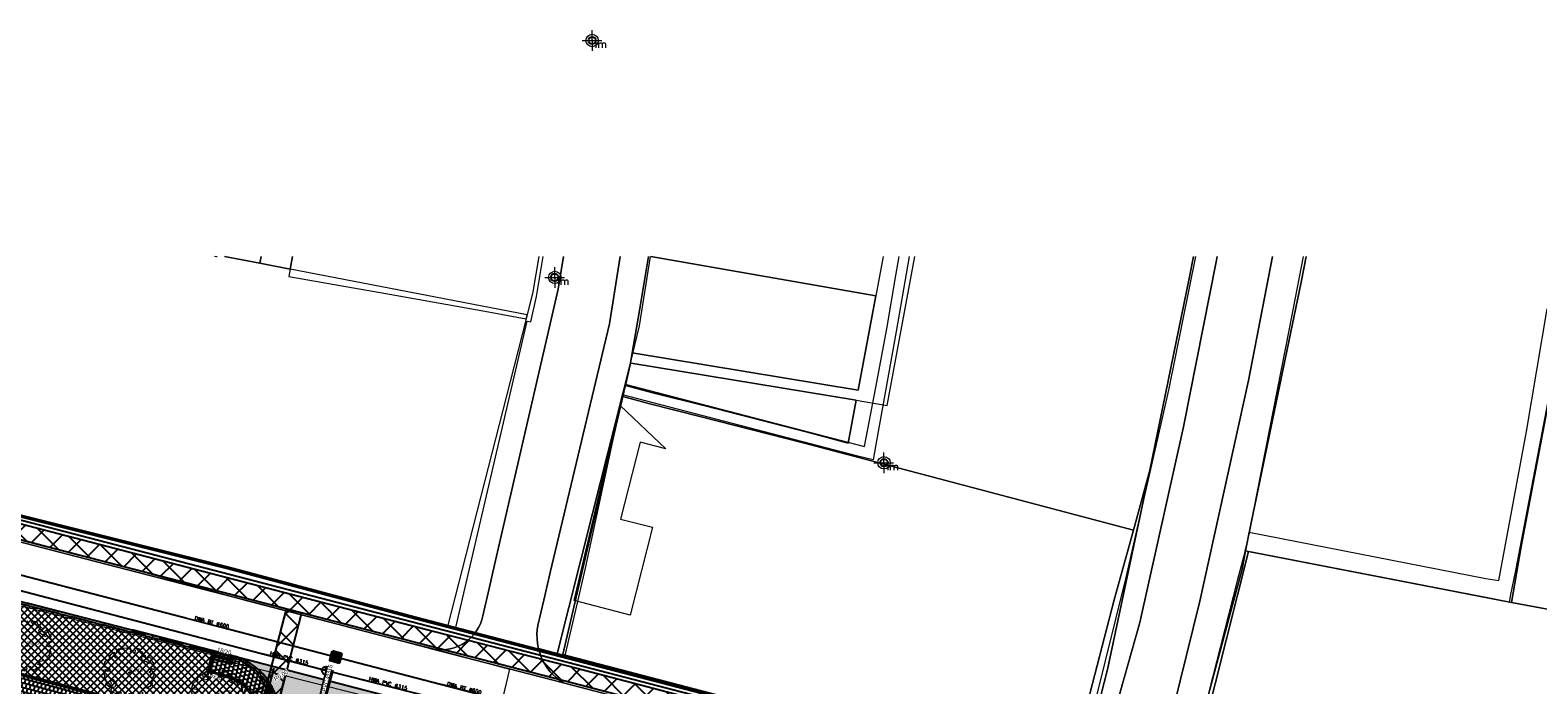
# Model space of a CAD drawing. Header units: metres. Extents: x 252743 to 254903, y 592696 to 593766.
# Tile 96 of 256: x 253751 to 253896, y 593036 to 593099. Entities that reach past the tile are written whole.
import ezdxf
from ezdxf.enums import TextEntityAlignment as Align

# ---------------------------------------------------------------- set-up
doc = ezdxf.new("R2010")
doc.units = ezdxf.units.M
for name, pattern in [('ACAD_ISO11W100', [33, 12, -3, 12, -3, 0, -3]), ('CENTER', [50.8, 31.75, -6.35, 6.35, -6.35]), ('DASHED', [19.05, 12.7, -6.35]), ('IMPORT-KG-KADASTRAAL-SO _2_', [0]), ('IMPORT-KG-PERCEEL-SO _2_', [0])]:
    doc.linetypes.add(name, pattern=pattern)
for name, color, linetype, lineweight in [('132034000_dwg', 8, 'Continuous', 5), ('ALGEMEEN WERKGRENS', 10, 'FENCELINE1', 50), ('B-BH-KG-GRENS_KADASTRAAL-G', 250, 'IMPORT-KG-KADASTRAAL-SO _2_', 18), ('B-BH-KG-GRENS_PERCEEL-G', 250, 'IMPORT-KG-PERCEEL-SO _2_', 18), ('B-BH-VH-GESLOTENVERHARDING-G', 250, 'Continuous', 18), ('B-BH-VH-OPENVERHARDING-G', 250, 'Continuous', 18), ('B-WE-GR-BOOM-S1', 8, 'Continuous', 9), ('B-WE-GR-BOOM_STAMDIAMETER-T', 7, 'Continuous', 25), ('N-RI-DWA-INSPECTIEPUT', 12, 'Continuous', 40), ('N-RI-DWA-PVC', 12, 'CENTER', 40), ('N-WE-IE-MEUBILAIR_WEGMEUBILAIR-S', 7, 'Continuous', 18)]:
    doc.layers.add(name, color=color, linetype=linetype, lineweight=lineweight)
doc.layers.add('ALGEMEEN HULP', color=6, linetype='Continuous', plot=False)
for name, color, linetype in [('B-IN-LICHTMAST', 7, 'Continuous'), ('B-RI-DWA-BETON', 8, 'Continuous'), ('B-RI-HWA-PVC', 8, 'Continuous'), ('B-RI-INSPECTIEPUT', 8, 'Continuous'), ('B-RI-TEKST 200', 8, 'Continuous'), ('N-GR-ARC-GROENVOORZIENING-N', 82, 'Continuous'), ('N-KL-NUTSSTROOK', 10, 'Continuous'), ('N-RI-TEKST 200', 7, 'Continuous'), ('N-WB-ANTIWORTELSCHERM', 6, 'ZIGZAG'), ('N-WB-ARC-BETONTEGEL 30X30', 8, 'Continuous'), ('N-WB-ARC-KLINKER DF', 24, 'Continuous'), ('N-WB-ARC-SBS-KF-ROODBRUIN-PARKEREN', 24, 'Continuous'), ('N-WB-ARC-SBS-KF-ROODBRUIN-RIJBAAN', 24, 'Continuous'), ('N-WB-BAND OPSLUITBAND 10x20', 7, 'DASHED'), ('N-WB-BAND TEKST 200', 7, 'Continuous'), ('N-WB-BAND TROTTOIRBAND 18 20', 7, 'ACAD_ISO11W100'), ('N-WB-BOCHTSTRAAL', 7, 'Continuous'), ('N-WB-KANTVERHARDING', 2, 'Continuous'), ('N-WB-PERRONBAND 18 20', 2, 'Continuous')]:
    doc.layers.add(name, color=color, linetype=linetype)
doc.layers.get('0').freeze()
doc.styles.add('B_STANDARD 200', font='txt.shx', dxfattribs={"height": 0.36})
doc.styles.add('N_STANDARD 200', font='arial.ttf', dxfattribs={"height": 0.4})
doc.styles.add('NLCS-ISO', font='txt')
doc.styles.get("Standard").update_dxf_attribs({"font": 'simplex.shx'})
doc.linetypes.add('FENCELINE1', pattern='A,6.35,-2.54,[133,ltypeshp.shx,S=2.54,R=0,X=-2.54,Y=0],-2.54,25.4', length=36.83)
doc.linetypes.add('ZIGZAG', pattern='A,0.00254,-5.08,[131,ltypeshp.shx,S=5.08,R=0,X=-5.08,Y=0],-10.16,[131,ltypeshp.shx,S=5.08,R=180,X=5.08,Y=0],-5.08', length=20.32254)
doc.dimstyles.new('N_DIMENSION 200', dxfattribs={"dimtxt": 0.4, "dimasz": 0.4, "dimexe": 0.125, "dimexo": 0.125, "dimgap": 0.25, "dimtad": 1, "dimzin": 3, "dimdsep": 46, "dimtxsty": 'N_STANDARD 200', "dimcen": 0, "dimazin": 3, "dimtfac": 1, "dimtix": 1, "dimtmove": 2, "dimatfit": 3, "dimfxl": 0.125, "dimfxlon": 1, "dimtfill": 1, "dimtolj": 1, "dimtzin": 0, "dimarcsym": 0})

# ---------------------------------------------------------------- blocks, each defined once
blk = doc.blocks.new('*D434')
at = {"layer": 'Defpoints', "color": 0, "transparency": 16777216}
blk.add_point((253768.66, 593032.81), dxfattribs=at)
at = {"layer": 'N-WB-BOCHTSTRAAL', "color": 0, "lineweight": -2, "transparency": 16777216}
blk.add_line((253768.66, 593032.81), (253773.38, 593035.81), dxfattribs=at)
at = {"layer": 'N-WB-BOCHTSTRAAL', "color": 0, "transparency": 16777216, "insert": (253774.82, 593036.73), "char_height": 0.4, "attachment_point": 5, "rotation": 32.4714, "style": 'N_STANDARD 200', "bg_fill": 3, "box_fill_scale": 1.1, "bg_fill_color": 256, "bg_fill_true_color": 13158600, "bg_fill_transparency": 0}
blk.add_mtext('\\A1;R6.00', dxfattribs=at)
at = {"layer": 'Defpoints', "color": 0, "transparency": 16777216}
blk.add_point((253773.72, 593036.03), dxfattribs=at)
at = {"layer": 'N-WB-BOCHTSTRAAL', "color": 0, "transparency": 16777216}
blk.add_solid([(253773.34, 593035.87), (253773.42, 593035.76), (253773.72, 593036.03)], dxfattribs=at)
blk = doc.blocks.new('SGR-BOOM_06_ST')
at = {"linetype": 'Continuous', "flags": 128}
blk.add_lwpolyline([(2.7, 3.52), (2.53, 3.94), (2.2, 4.06), (1.94, 4.52), (1.27, 4.69), (0.86, 4.52), (1.11, 4.27), (1.06, 3.81), (0.23, 3.98), (0.35, 4.32), (0.18, 4.69), (-0.15, 4.61), (-0.49, 4.69), (-1.15, 4.65), (-1.49, 4.48), (-1.95, 4.57), (-2.54, 4.11), (-2.12, 3.9), (-1.99, 3.64), (-1.58, 3.44), (-1.99, 2.89), (-2.54, 2.77), (-2.92, 3.1), (-2.62, 3.22), (-2.87, 3.86), (-3.63, 3.43), (-4, 3.02), (-3.79, 2.85), (-4, 2.51), (-4.42, 2.35), (-4.72, 2.05), (-5.01, 1.21), (-3.88, 0.92), (-3.71, 0.54), (-4, 0.29), (-4.51, 0.29), (-4.6, 0.56), (-5.09, 0.38), (-4.76, -0.17), (-4.93, -0.38), (-4.72, -0.54), (-4.88, -1.01), (-4.53, -1.18), (-4.72, -1.55), (-4.42, -1.59), (-4.29, -1.71), (-4.62, -2.11), (-3.92, -2.68), (-3.67, -2.43), (-3.46, -1.97), (-3.63, -1.76), (-3.42, -1.17), (-3.12, -1.34), (-2.79, -1.76), (-2.5, -2.01), (-2.79, -2.81), (-3.42, -2.93), (-3.67, -3.39), (-3.33, -3.77), (-2.83, -3.9), (-2.77, -4.02), (-2.71, -4.15), (-2.33, -3.73), (-1.83, -3.73), (-1.57, -3.9), (-1.7, -4.27), (-1.7, -4.61), (-1.15, -4.74), (-0.61, -4.69), (-0.49, -4.94), (-0.23, -4.65), (0.1, -4.48), (-0.06, -4.01), (0.27, -3.9), (0.77, -4.02), (0.86, -4.61), (1.15, -4.57), (1.44, -4.74), (2.07, -4.23), (2.37, -4.36), (2.32, -4.15), (2.66, -3.98), (2.41, -3.73), (2.11, -3.64), (2.57, -3.23), (2.62, -2.98), (3.16, -2.85), (3.54, -3.06), (3.79, -2.81), (3.77, -2.63), (4.12, -2.63), (4.12, -2.39), (4.46, -2.26), (4.46, -2.05), (4.08, -2.05), (4.54, -1.59), (4.25, -1.42), (4.63, -1.55), (4.75, -1.26), (4.54, -0.92), (4.84, -0.46), (4.67, -0.25), (4.25, -0.25), (3.75, 0.08), (4.08, 0.29), (4.38, 0.84), (4.54, 0.59), (4.88, 0.71), (4.67, 1.43), (4.71, 1.89), (4.5, 1.97), (4.16, 2.64), (3.83, 3.01), (3.37, 2.6), (3.66, 2.43), (3.91, 1.8), (3.54, 1.72), (3.33, 2.14), (2.99, 2.05), (2.66, 2.31), (2.24, 2.51), (2.45, 2.68), (2.32, 2.93), (2.53, 3.18), (2.87, 3.06), (3.16, 3.23)], close=True, dxfattribs=at)
blk.add_circle((0, 0), 0.15)
at = {"layer": 'B-WE-GR-BOOM_STAMDIAMETER-T', "style": 'NLCS-ISO'}
blk.add_attdef('STAMDIAMETER', text='', height=0.3, dxfattribs=at).set_placement((0, 0), align=Align.BOTTOM_LEFT)
blk = doc.blocks.new('SIE-WEG_LICHTMAST-SO')
at = {"color": 0}
for p, q in [((0, 0), (0, 0.497)), ((-0.484, 0), (0.466, 0)), ((0, 0), (0, -0.503))]:
    blk.add_line(p, q, dxfattribs=at)
blk.add_circle((0, 0), 0.3, dxfattribs=at)
blk = doc.blocks.new('B_LICHTMAST')
blk.add_circle((0, 0), 0.9)
blk.add_point((0, 0))
blk.add_text('lm', height=1.8).set_placement((0.6, 0), align=Align.TOP_LEFT)
blk = doc.blocks.new('OP HOOGTE STELLEN GIET VW')
at = {"flags": 128}
blk.add_lwpolyline([(-1.62, 1.62), (-1.62, -1.63), (1.62, -1.63), (1.62, 1.62)], close=True, dxfattribs=at)
blk.add_circle((0, 0), 1.62)
at = {"insert": (-0.74, 1.18), "char_height": 2, "attachment_point": 1, "style": 'N_STANDARD 200', "bg_fill": 3, "box_fill_scale": 1, "bg_fill_color": 256, "bg_fill_transparency": 0}
blk.add_mtext_dynamic_manual_height_columns('D', width=0.4, gutter_width=2, heights=[0], dxfattribs=at)
blk = doc.blocks.new('INPECTIEPUT DWA')
for p, q in [((-0.45, -0.45), (0.45, 0.45)), ((-0.45, 0.45), (0.45, -0.45))]:
    blk.add_line(p, q)
at = {"flags": 128}
blk.add_lwpolyline([(-0.45, 0.45), (0.45, 0.45), (0.45, -0.45), (-0.45, -0.45), (-0.45, 0.45)], dxfattribs=at)
blk = doc.blocks.new('INSPECTIEPUT BESTAAND')
at = {"linetype": 'Continuous'}
blk.add_circle((0, 0), 0.4, dxfattribs=at)
at = {"ltscale": 0.4, "style": 'B_STANDARD 200'}
blk.add_text('R', height=0.35, rotation=34.1427, dxfattribs=at).set_placement((0.02, -0.16))
blk = doc.blocks.new('132034000_dwg_GWW-CAD Brk tekening 12A-1381409-Plot dakaanzicht')
at = {"layer": 'B-BH-KG-GRENS_KADASTRAAL-G', "color": 253, "linetype": 'Continuous', "lineweight": 9}
blk.add_line((253832920, 593077126), (253832207, 593073317), dxfattribs=at)
at = {"layer": 'B-BH-KG-GRENS_KADASTRAAL-G', "color": 253, "linetype": 'Continuous', "lineweight": 9, "flags": 128}
for points in [[(253873717, 593077126), (253873233, 593074650), (253868397, 593051423), (253867878, 593048740), (253867533, 593046959), (253861189, 593023296)], [(253826611, 593032302), (253802004, 593038730), (253807796, 593063611), (253808022, 593064584), (253807796, 593063611), (253810418, 593062901), (253815373, 593061659), (253825187, 593059146), (253832260, 593057280), (253857048, 593050741), (253855205, 593044011), (253850549, 593026014)], [(253819922, 593033838), (253801426, 593038690), (253790885, 593041456), (253767006, 593047721), (253737248, 593055370)], [(253769384, 593077126), (253772782, 593076470), (253772902, 593077126)], [(253799704, 593077126), (253799133, 593073699), (253798572, 593071492), (253798476, 593071114), (253798572, 593071492), (253775727, 593075902), (253775951, 593077126)], [(253808045, 593064682), (253808022, 593064584), (253808045, 593064682), (253810706, 593063963), (253815740, 593062701), (253825474, 593060208), (253829554, 593059131), (253830323, 593063249), (253833285, 593062762), (253835972, 593077126)], [(253810287, 593077126), (253809413, 593071916), (253808714, 593067817), (253830508, 593064233), (253832207, 593073317), (253810498, 593077126)], [(253857339, 593051802), (253857048, 593050741), (253857339, 593051802), (253858631, 593056518), (253862425, 593074989), (253862860, 593077126)], [(253772782, 593076470), (253775727, 593075902), (253775598, 593075199), (253784952, 593073529), (253794483, 593071827), (253798476, 593071114), (253796938, 593065071), (253790885, 593041456)], [(253932563, 593036271), (253938242, 593066238), (253926405, 593068510), (253914560, 593070783), (253902677, 593073064), (253897159, 593043067), (253893528, 593043745), (253894446, 593049166), (253893528, 593043745), (253868164, 593048684), (253861737, 593023144)], [(253902677, 593073064), (253899128, 593073745), (253894446, 593049166)], [(253830323, 593063249), (253808604, 593066821), (253808546, 593066831), (253804870, 593052343), (253801426, 593038690)], [(253851589, 593025748), (253854565, 593037307), (253858631, 593056518)]]:
    blk.add_lwpolyline(points, dxfattribs=at)
for points in [[(253808546, 593066831), (253808045, 593064682)], [(253808714, 593067817), (253808546, 593066831)], [(253868164, 593048684), (253867878, 593048740)]]:
    blk.add_lwpolyline(points, close=True, dxfattribs=at)
at = {"layer": 'B-BH-KG-GRENS_PERCEEL-G', "color": 253, "linetype": 'Continuous', "lineweight": 9}
for p, q in [((253832207, 593073317), (253810498, 593077126)), ((253810498, 593077126), (253832207, 593073317)), ((253833285, 593062762), (253835972, 593077126))]:
    blk.add_line(p, q, dxfattribs=at)
at = {"layer": 'B-BH-KG-GRENS_PERCEEL-G', "color": 253, "linetype": 'Continuous', "lineweight": 9, "flags": 128}
for points in [[(253799704, 593077126), (253799133, 593073699), (253798572, 593071492), (253798476, 593071114), (253796938, 593065071), (253790885, 593041456), (253767006, 593047721), (253737248, 593055370), (253740540, 593068796), (253742652, 593077126)], [(253769384, 593077126), (253772782, 593076470), (253775727, 593075902), (253775598, 593075199), (253784952, 593073529), (253794483, 593071827), (253798476, 593071114), (253796938, 593065071), (253790885, 593041456), (253801426, 593038690)], [(253772902, 593077126), (253772782, 593076470), (253769384, 593077126)], [(253775951, 593077126), (253775727, 593075902), (253772782, 593076470), (253772902, 593077126)], [(253775727, 593075902), (253775598, 593075199), (253784952, 593073529), (253794483, 593071827), (253798476, 593071114), (253798572, 593071492), (253775727, 593075902), (253775951, 593077126)], [(253799704, 593077126), (253799133, 593073699), (253798572, 593071492), (253775727, 593075902)], [(253801426, 593038690), (253804870, 593052343), (253808546, 593066831), (253808714, 593067817), (253809413, 593071916), (253810287, 593077126)], [(253857339, 593051802), (253857048, 593050741), (253832260, 593057280), (253825187, 593059146), (253815373, 593061659), (253810418, 593062901), (253807796, 593063611), (253808022, 593064584), (253808045, 593064682), (253810706, 593063963), (253815740, 593062701), (253825474, 593060208), (253829554, 593059131), (253830323, 593063249), (253833285, 593062762), (253835972, 593077126)], [(253832920, 593077126), (253832207, 593073317), (253830508, 593064233), (253808714, 593067817), (253808546, 593066831), (253808604, 593066821), (253830323, 593063249), (253829554, 593059131), (253825474, 593060208), (253815740, 593062701), (253810706, 593063963), (253808045, 593064682), (253808546, 593066831), (253808604, 593066821), (253830323, 593063249), (253833285, 593062762)], [(253832920, 593077126), (253832207, 593073317), (253830508, 593064233), (253808714, 593067817), (253809413, 593071916), (253810287, 593077126)], [(253851589, 593025748), (253854565, 593037307), (253858631, 593056518), (253862425, 593074989), (253862860, 593077126)], [(253873717, 593077126), (253873233, 593074650), (253868397, 593051423), (253867878, 593048740), (253867533, 593046959), (253861189, 593023296), (253867533, 593046959), (253867878, 593048740), (253868164, 593048684), (253861737, 593023144), (253861424, 593023236), (253861189, 593023296), (253851589, 593025748)], [(253862860, 593077126), (253862425, 593074989), (253858631, 593056518), (253857339, 593051802)], [(253899766, 593077126), (253899289, 593074593), (253899128, 593073745), (253894446, 593049166), (253893528, 593043745), (253868164, 593048684), (253867878, 593048740), (253868397, 593051423), (253873233, 593074650), (253873717, 593077126)], [(253737248, 593055370), (253767006, 593047721), (253790885, 593041456), (253801426, 593038690), (253819922, 593033838), (253850549, 593026014), (253851589, 593025748), (253861189, 593023296), (253861424, 593023236), (253861737, 593023144), (253878723, 593018164), (253885794, 593016088), (253908592, 593009394)]]:
    blk.add_lwpolyline(points, dxfattribs=at)
for points in [[(253893528, 593043745), (253894446, 593049166), (253899128, 593073745), (253902677, 593073064), (253897159, 593043067)], [(253930676, 593036633), (253920681, 593038552), (253926405, 593068510), (253938242, 593066238), (253932563, 593036271), (253930676, 593036633), (253929998, 593033340), (253929025, 593028474), (253926742, 593017060), (253924502, 593006942), (253922787, 593005454), (253920748, 593006087), (253892219, 593014240), (253885794, 593016088), (253878723, 593018164), (253861737, 593023144), (253868164, 593048684), (253893528, 593043745), (253897159, 593043067), (253908816, 593040829), (253920681, 593038552)], [(253808022, 593064584), (253807796, 593063611), (253802004, 593038730), (253826611, 593032302), (253850549, 593026014), (253819922, 593033838), (253801426, 593038690), (253804870, 593052343), (253808546, 593066831), (253808045, 593064682)], [(253850549, 593026014), (253855205, 593044011), (253857048, 593050741), (253857339, 593051802), (253858631, 593056518), (253854565, 593037307), (253851589, 593025748), (253850549, 593026014), (253826611, 593032302), (253802004, 593038730), (253807796, 593063611), (253810418, 593062901), (253815373, 593061659), (253825187, 593059146), (253832260, 593057280), (253857048, 593050741), (253855205, 593044011)]]:
    blk.add_lwpolyline(points, close=True, dxfattribs=at)
blk = doc.blocks.new('132034000_dwg_GWW-CAD Bgt tekening 12A-1381416-Plot dakaanzicht')
at = {"layer": 'B-BH-VH-GESLOTENVERHARDING-G', "color": 253, "lineweight": 9, "flags": 128}
for points in [[(253850312, 593023398), (253850607, 593023361), (253850904, 593023360), (253851200, 593023393), (253851489, 593023460), (253851768, 593023561), (253852034, 593023694), (253852282, 593023858), (253852510, 593024049), (253852713, 593024266), (253852890, 593024505), (253853037, 593024763), (253853153, 593025037), (253853238, 593025330), (253853286, 593025615), (253854854, 593031811), (253855011, 593032375), (253857658, 593041838), (253861877, 593060679), (253865043, 593076605), (253865144, 593077126)], [(253870456, 593077126), (253868152, 593065149), (253863471, 593043888), (253860267, 593031006)], [(253744675, 593051173), (253760143, 593047112), (253771465, 593043948), (253783760, 593040766), (253789607, 593039274), (253794347, 593038009), (253796859, 593037339), (253795664, 593032176), (253788438, 593034075), (253788150, 593034113), (253787859, 593034139), (253787565, 593034154), (253787270, 593034158), (253786974, 593034151), (253786679, 593034132), (253786384, 593034103), (253786092, 593034062), (253785803, 593034010), (253785776, 593034005), (253770481, 593037888), (253769965, 593038136), (253769431, 593038342), (253768883, 593038505), (253748886, 593043614)]]:
    blk.add_lwpolyline(points, dxfattribs=at)
at = {"layer": 'B-BH-VH-OPENVERHARDING-G', "color": 253, "lineweight": 9, "flags": 128}
for points in [[(253768660, 593077126), (253768651, 593077080), (253768413, 593077126)], [(253807554, 593077126), (253806530, 593070634), (253800797, 593046634), (253800173, 593043990), (253799615, 593041548), (253799550, 593041122), (253799521, 593040693), (253799526, 593040263), (253799566, 593039835), (253799640, 593039411), (253799666, 593039311), (253799749, 593038995), (253799891, 593038589), (253800065, 593038196), (253800271, 593037818), (253800507, 593037458), (253800771, 593037119), (253801061, 593036802), (253801377, 593036509), (253801715, 593036244), (253802073, 593036006), (253789221, 593039326), (253789605, 593039245), (253789994, 593039200), (253790386, 593039193), (253790777, 593039223), (253791163, 593039291), (253791541, 593039394), (253791908, 593039534), (253792259, 593039707), (253792593, 593039913), (253792905, 593040150), (253793193, 593040416), (253793455, 593040708), (253793578, 593040875), (253793688, 593041024), (253793889, 593041360), (253794058, 593041714), (253794192, 593042082), (253794290, 593042462), (253794905, 593045107), (253795438, 593047393), (253801561, 593073955), (253802067, 593077126)], [(253802067, 593077126), (253801561, 593073955), (253795438, 593047393), (253794905, 593045107), (253794290, 593042462), (253794192, 593042082), (253794058, 593041714), (253793889, 593041360), (253793688, 593041024), (253793578, 593040875), (253791688, 593041351), (253798582, 593070887), (253798925, 593070814), (253799484, 593073239), (253800105, 593077126)], [(253810424, 593077126), (253809369, 593070427), (253808924, 593068575), (253808017, 593064796), (253807773, 593063765), (253807531, 593062739), (253804167, 593047058), (253803423, 593043848), (253802217, 593038645), (253799666, 593039311), (253799640, 593039411), (253799566, 593039835), (253799526, 593040263), (253799521, 593040693), (253799550, 593041122), (253799615, 593041548), (253800173, 593043990), (253800797, 593046634), (253806530, 593070634), (253807554, 593077126)], [(253835429, 593077126), (253834157, 593069894), (253833128, 593064154), (253832202, 593058985), (253831935, 593057494), (253830479, 593057872), (253807773, 593063765), (253808017, 593064796), (253831107, 593058798), (253832168, 593064334), (253833277, 593070124), (253834137, 593075280), (253834445, 593077126)], [(253865144, 593077126), (253865043, 593076605), (253861877, 593060679), (253857658, 593041838), (253855011, 593032375), (253854854, 593031811), (253853286, 593025615), (253853238, 593025330), (253851257, 593025847), (253853368, 593034125), (253856370, 593046174), (253860470, 593064230), (253863073, 593077126)], [(253873434, 593077126), (253872078, 593070145), (253868227, 593050547), (253868028, 593049516), (253867828, 593048750), (253867066, 593045842), (253863084, 593030228), (253861243, 593023128), (253858787, 593023832), (253858769, 593023937), (253858738, 593024356), (253858746, 593024776), (253858793, 593025193), (253858880, 593025604), (253859072, 593026429), (253860154, 593030546), (253860267, 593031006), (253863471, 593043888), (253868152, 593065149), (253870456, 593077126)], [(253773312, 593035748), (253773006, 593036194), (253772669, 593036617), (253772303, 593037015), (253771908, 593037385), (253771539, 593037686), (253771151, 593037964), (253770746, 593038216), (253770327, 593038442), (253769893, 593038641), (253769448, 593038811), (253766720, 593039500), (253750352, 593043729)], [(253738451, 593052492), (253755948, 593047970), (253772393, 593043722), (253788781, 593039455), (253789002, 593039390), (253789221, 593039326), (253802073, 593036006), (253802300, 593035952)], [(253739615, 593054841), (253767006, 593047721), (253788251, 593042216), (253791688, 593041351), (253793578, 593040875), (253793455, 593040708), (253793193, 593040416), (253792905, 593040150), (253792593, 593039913), (253792259, 593039707), (253791908, 593039534), (253791541, 593039394), (253791163, 593039291), (253790777, 593039223), (253790386, 593039193), (253789994, 593039200), (253789605, 593039245), (253789221, 593039326), (253789002, 593039390), (253788781, 593039455), (253772393, 593043722), (253755948, 593047970), (253738451, 593052492)], [(253747177, 593037487), (253770275, 593031276), (253771908, 593037385), (253772303, 593037015), (253772669, 593036617), (253773006, 593036194), (253773312, 593035748), (253773584, 593035280), (253773822, 593034795), (253774024, 593034293), (253774190, 593033778), (253774317, 593033252), (253774407, 593032719), (253774457, 593032180), (253774468, 593031640), (253774441, 593031099), (253774374, 593030563), (253774268, 593030032), (253774202, 593029773), (253773958, 593028817), (253773827, 593028341), (253771909, 593028855), (253746679, 593035608)], [(253818909, 593031598), (253802300, 593035952), (253802073, 593036006), (253801715, 593036244), (253801377, 593036509), (253801061, 593036802), (253800771, 593037119), (253800507, 593037458), (253800271, 593037818), (253800065, 593038196), (253799891, 593038589), (253799749, 593038995), (253799666, 593039311), (253802217, 593038645), (253851257, 593025847)], [(253802300, 593035952), (253818909, 593031598), (253833358, 593027828), (253849786, 593023548), (253850023, 593023469), (253850312, 593023398), (253861796, 593020240), (253862200, 593020127), (253863376, 593019812), (253885833, 593013368), (253900797, 593009088)]]:
    blk.add_lwpolyline(points, dxfattribs=at)
for points in [[(253898702, 593071861), (253893921, 593046844), (253893441, 593044522), (253893292, 593043800), (253891555, 593044129), (253867828, 593048750), (253868028, 593049516), (253868227, 593050547), (253891053, 593046070), (253892288, 593045874), (253894965, 593060233), (253896965, 593072068)], [(253811947, 593058571), (253809472, 593059205), (253807577, 593051803), (253810677, 593051010), (253808504, 593042521), (253803099, 593043933), (253807531, 593062739)]]:
    blk.add_lwpolyline(points, close=True, dxfattribs=at)
blk = doc.blocks.new('132034000_dwg-1357416-Plot dakaanzicht')
for name in ['132034000_dwg_GWW-CAD Brk tekening 12A-1381409-Plot dakaanzicht', '132034000_dwg_GWW-CAD Bgt tekening 12A-1381416-Plot dakaanzicht']:
    blk.add_blockref(name, (0, 0))

msp = doc.modelspace()

# ---------------------------------------------------------------- hatches: boundary and pattern name
at = {"layer": 'N-WB-ARC-BETONTEGEL 30X30'}
h = msp.add_hatch(dxfattribs=at)
h.set_pattern_fill('AR-B88', color=256, scale=0.002, angle=165.05, style=0)
h.paths.add_polyline_path([(253744.581, 593038.129), (253772.254, 593030.751), (253771.802, 593029.009), (253744.115, 593036.391)])
h = msp.add_hatch(dxfattribs=at)
h.set_pattern_fill('AR-B88', color=256, scale=0.002, angle=255.05, style=0)
edge = h.paths.add_edge_path()
edge.add_line((253768.211, 593038.289), (253767.912, 593037.13))
edge.add_line((253767.912, 593037.13), (253769.782, 593036.645))
edge.add_arc((253768.656, 593032.807), 4, -14.55445, 73.64247, ccw=False)
edge.add_line((253772.527, 593031.802), (253771.802, 593029.009))
edge.add_line((253771.802, 593029.009), (253772.961, 593028.695))
edge.add_line((253772.961, 593028.695), (253773.458, 593030.625))
edge.add_line((253773.458, 593030.625), (253774.042, 593030.475))
edge.add_line((253774.042, 593030.475), (253774.269, 593031.349))
edge.add_arc((253768.656, 593032.807), 5.8, 345.44555, 434.54909)
edge.add_line((253770.201, 593038.397), (253770.05, 593037.814))
edge.add_line((253770.05, 593037.814), (253768.211, 593038.289))
at = {"layer": 'N-WB-ARC-KLINKER DF'}
h = msp.add_hatch(dxfattribs=at)
h.set_pattern_fill('AR-B816', color=256, scale=0.001, angle=165.25036)
h.set_pattern_definition([(165.250364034, (854583.52263, 358258.34725), (-0.05173386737, -0.19650406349), []), (255.250364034, (854583.52263, 358258.34725), (0.144770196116, -0.24823793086), [0.2032, -0.2032])])
h.paths.add_polyline_path([(253769.856, 593037.864), (253768.308, 593038.264), (253768.507, 593039.038), (253770.056, 593038.638)])
at = {"layer": 'N-WB-ARC-SBS-KF-ROODBRUIN-RIJBAAN'}
h = msp.add_hatch(dxfattribs=at)
h.set_pattern_fill('AR-HBONE', color=256, scale=0.002, angle=74.95)
edge = h.paths.add_edge_path()
edge.add_line((253769.956, 593038.668), (253787.773, 593034.043))
edge.add_arc((253786.082, 593028.281), 6.005, 73.65112, 165.42539)
edge.add_line((253780.271, 593029.792), (253779.748, 593029.927))
edge.add_line((253779.748, 593029.927), (253778.959, 593026.889))
edge.add_line((253778.959, 593026.889), (253758.219, 592947.007))
edge.add_line((253758.219, 592947.007), (253753.257, 592955.456))
edge.add_arc((253750.725, 592959.767), 5, 300.4258, 345.40606)
edge.add_line((253755.564, 592958.507), (253756.088, 592958.375))
edge.add_line((253756.088, 592958.375), (253774.223, 593028.227))
edge.add_line((253774.223, 593028.227), (253774.986, 593031.163))
edge.add_line((253774.986, 593031.163), (253774.463, 593031.299))
edge.add_arc((253768.649, 593032.806), 6.006, 345.47087, 437.43207)

# ---------------------------------------------------------------- linework, layer by layer
at = {"layer": 'N-WB-ARC-BETONTEGEL 30X30'}
msp.add_lwpolyline([(253744.581, 593038.129), (253772.254, 593030.751), (253771.802, 593029.009), (253744.115, 593036.391)], close=True, dxfattribs=at)
msp.add_lwpolyline([(253768.211, 593038.289), (253767.912, 593037.13), (253769.782, 593036.645, -0.405026), (253772.527, 593031.802), (253771.802, 593029.009), (253772.961, 593028.695), (253773.458, 593030.625), (253774.042, 593030.475), (253774.269, 593031.349, 0.4096383), (253770.201, 593038.397), (253770.05, 593037.814)], format="xyb", close=True, dxfattribs=at)
at = {"layer": 'N-WB-ARC-KLINKER DF'}
msp.add_lwpolyline([(253769.856, 593037.864), (253768.308, 593038.264), (253768.507, 593039.038), (253770.056, 593038.638)], close=True, dxfattribs=at)
at = {"layer": 'N-WB-ARC-SBS-KF-ROODBRUIN-PARKEREN'}
msp.add_lwpolyline([(253769.956, 593038.668), (253787.773, 593034.043, 0.4233129), (253780.271, 593029.792), (253779.748, 593029.927), (253778.959, 593026.889), (253758.219, 592947.007), (253753.257, 592955.456, 0.1988228), (253755.564, 592958.507), (253756.088, 592958.375), (253774.223, 593028.227), (253774.986, 593031.163), (253774.463, 593031.299, 0.424275), (253769.956, 593038.668)], format="xyb", close=True, dxfattribs=at)
at = {"layer": 'N-WB-BAND OPSLUITBAND 10x20', "ltscale": 0.4}
msp.add_line((253746.443, 593037.736), (253772.183, 593030.874), dxfattribs=at)
at = {"layer": 'N-WB-BAND TROTTOIRBAND 18 20', "ltscale": 0.2}
msp.add_line((253767.79, 593037.058), (253768.114, 593038.313), dxfattribs=at)
msp.add_lwpolyline([(253748.132, 593044.059), (253760.398, 593040.927)], dxfattribs=at)
msp.add_lwpolyline([(253772.158, 593030.776), (253772.43, 593031.827, 0.4146765), (253769.63, 593036.583), (253767.79, 593037.058)], format="xyb", dxfattribs=at)
at = {"layer": 'N-WB-KANTVERHARDING'}
for p, q in [((253744.581, 593038.129), (253772.254, 593030.751)), ((253767.912, 593037.13), (253768.211, 593038.289))]:
    msp.add_line(p, q, dxfattribs=at)
msp.add_lwpolyline([(253772.254, 593030.751), (253772.527, 593031.802, 0.4146765), (253769.655, 593036.68), (253767.912, 593037.13)], format="xyb", dxfattribs=at)
at = {"layer": 'N-WB-PERRONBAND 18 20', "flags": 128}
for points in [[(253768.291, 593039.001), (253768.113, 593038.314), (253768.308, 593038.264), (253768.507, 593039.038), (253768.313, 593039.088), (253768.298, 593039.03), (253768.289, 593039.033), (253768.281, 593039.004)], [(253770.228, 593038.501), (253770.05, 593037.814), (253769.856, 593037.864), (253770.057, 593038.639), (253770.25, 593038.589), (253770.235, 593038.53), (253770.245, 593038.528), (253770.237, 593038.499)]]:
    msp.add_lwpolyline(points, close=True, dxfattribs=at)

# ---------------------------------------------------------------- block references
at = {"layer": '132034000_dwg', "color": 253, "lineweight": 9, "xscale": 0.001, "yscale": 0.001, "zscale": 0.001}
msp.add_blockref('132034000_dwg-1357416-Plot dakaanzicht', (0, 0), dxfattribs=at)
at = {"layer": 'B-IN-LICHTMAST', "xscale": 0.4, "yscale": 0.4, "zscale": 0.4}
for p in [(253804.847, 593097.936, -0.547), (253801.223, 593075.095, -0.544), (253832.994, 593057.229, 1.178)]:
    msp.add_blockref('B_LICHTMAST', p, dxfattribs=at)
at = {"layer": 'B-WE-GR-BOOM-S1'}
ref = msp.add_blockref('SGR-BOOM_06_ST', (253750.297, 593039.6, -0.473), dxfattribs=dict(at, xscale=0.5, yscale=0.5, zscale=0.325))
ref.add_attrib('STAMDIAMETER', 'Dia 12', dxfattribs={"layer": 'B-WE-GR-BOOM_STAMDIAMETER-T', "height": 0.3, "style": 'NLCS-ISO'}).set_placement((253750.297, 593039.6, -0.473), align=Align.BOTTOM_LEFT)
ref = msp.add_blockref('SGR-BOOM_06_ST', (253760.21, 593036.996, -0.45), dxfattribs=dict(at, xscale=0.5, yscale=0.5, zscale=0.65))
ref.add_attrib('STAMDIAMETER', 'Dia 50', dxfattribs={"layer": 'B-WE-GR-BOOM_STAMDIAMETER-T', "height": 0.3, "style": 'NLCS-ISO'}).set_placement((253760.21, 593036.996, -0.45), align=Align.BOTTOM_LEFT)
ref = msp.add_blockref('SGR-BOOM_06_ST', (253768.7, 593034.896, -0.48), dxfattribs=dict(at, xscale=0.5, yscale=0.5, zscale=0.65))
ref.add_attrib('STAMDIAMETER', 'Dia 55', dxfattribs={"layer": 'B-WE-GR-BOOM_STAMDIAMETER-T', "height": 0.3, "style": 'NLCS-ISO'}).set_placement((253768.7, 593034.896, -0.48), align=Align.BOTTOM_LEFT)
at = {"layer": 'N-WE-IE-MEUBILAIR_WEGMEUBILAIR-S', "xscale": 2, "yscale": 2, "zscale": 2}
for p in [(253804.847, 593097.936, -0.547), (253801.241, 593075.095, -0.544), (253832.994, 593057.229, 1.178)]:
    msp.add_blockref('SIE-WEG_LICHTMAST-SO', p, dxfattribs=at)

# ---------------------------------------------------------------- next in the draw order: texts
at = {"layer": 'B-RI-TEKST 200', "char_height": 0.36, "attachment_point": 9, "style": 'B_STANDARD 200', "bg_fill": 3, "box_fill_scale": 1, "bg_fill_color": 256, "bg_fill_transparency": 0}
for s, insert, width, rotation in [('DWA BT Ø600', (253769.764, 593041.234), 4.19685, 345.47328), ('HWA PVC Ø315', (253777.398, 593037.736), 4.40504, 345.5127), ('HWA PVC Ø315', (253786.947, 593035.295), 4.40504, 345.5127), ('DWA BT Ø600', (253794.12, 593034.898), 3.94096, 345.47328)]:
    msp.add_mtext(s, dxfattribs=dict(at, insert=insert, width=width, rotation=rotation))

# ---------------------------------------------------------------- next in the draw order: hatches: boundary and pattern name
at = {"layer": 'N-GR-ARC-GROENVOORZIENING-N'}
h = msp.add_hatch(dxfattribs=at)
h.set_pattern_fill('ANSI37', color=256, scale=0.15)
edge = h.paths.add_edge_path()
edge.add_line((253748.167, 593043.999), (253746.504, 593037.772))
edge.add_line((253746.504, 593037.772), (253772.147, 593030.935))
edge.add_line((253772.147, 593030.935), (253772.382, 593031.839))
edge.add_arc((253768.656, 593032.807), 3.85, 345.44555, 435.53609)
edge.add_line((253769.617, 593036.535), (253767.729, 593037.022))
edge.add_line((253767.729, 593037.022), (253768.203, 593038.862))
edge.add_line((253768.203, 593038.862), (253748.167, 593043.999))
at = {"layer": 'N-KL-NUTSSTROOK'}
h = msp.add_hatch(dxfattribs=at)
h.set_pattern_fill('ANSI37', color=256, scale=0.5)
h.paths.add_polyline_path([(253756.097, 592962.962), (253754.646, 592963.34), (253752.566, 592954.917), (253754.178, 592961.552), (253762.386, 592993.14), (253775.363, 593043.128), (253776.815, 593042.751), (253774.744, 593034.769)])

# ---------------------------------------------------------------- next in the draw order: linework, layer by layer
at = {"layer": 'ALGEMEEN HULP'}
for p, q in [((253771.68, 593028.938), (253773.938, 593037.634)), ((253773.132, 593028.561), (253775.39, 593037.257))]:
    msp.add_line(p, q, dxfattribs=at)
at = {"layer": 'ALGEMEEN WERKGRENS', "ltscale": 0.3}
msp.add_lwpolyline([(253685.732, 593068.089), (253769.686, 593047.088), (253787.727, 593042.262), (253838.409, 593029.075), (253862.83, 593022.638), (253897.424, 593012.683), (253927.283, 593003.747), (253983.948, 592985.984)], dxfattribs=at)
at = {"layer": 'B-RI-DWA-BETON'}
msp.add_line((253731.537, 593051.127), (253795.648, 593034.475), dxfattribs=at)
at = {"layer": 'B-RI-HWA-PVC'}
for p, q in [((253730.19, 593049.98), (253779.214, 593037.205)), ((253779.186, 593037.233), (253776.982, 593028.332)), ((253779.214, 593037.205), (253793.928, 593033.463))]:
    msp.add_line(p, q, dxfattribs=at)
at = {"layer": 'N-GR-ARC-GROENVOORZIENING-N'}
msp.add_lwpolyline([(253748.167, 593043.999), (253746.504, 593037.772), (253772.147, 593030.935), (253772.382, 593031.839, 0.4146765), (253769.617, 593036.535), (253767.729, 593037.022), (253768.203, 593038.862)], format="xyb", close=True, dxfattribs=at)
at = {"layer": 'N-KL-NUTSSTROOK'}
msp.add_lwpolyline([(253756.097, 592962.962), (253754.646, 592963.34), (253752.566, 592954.917), (253754.178, 592961.552), (253762.386, 592993.14), (253775.363, 593043.128), (253776.815, 593042.751), (253774.744, 593034.769)], close=True, dxfattribs=at)
at = {"layer": 'N-WB-ANTIWORTELSCHERM', "ltscale": 0.2}
msp.add_line((253774.124, 593037.422), (253769.131, 593018.72), dxfattribs=at)
at = {"layer": 'N-WB-BAND TROTTOIRBAND 18 20', "ltscale": 0.2}
for points in [[(253768.264, 593038.898, 0.0043001), (253768.264, 593038.898), (253760.398, 593040.927)], [(253774.042, 593030.475), (253774.269, 593031.349, 0.409646), (253770.201, 593038.397, 0.409646)]]:
    msp.add_lwpolyline(points, format="xyb", dxfattribs=at)
at = {"layer": 'N-WB-KANTVERHARDING'}
msp.add_line((253770.154, 593038.617), (253760.448, 593041.121), dxfattribs=at)
msp.add_lwpolyline([(253748.09, 593044.261), (253769.956, 593038.668)], dxfattribs=at)
msp.add_arc((253768.656, 593032.807), 6, 345.44555, 75.53609, dxfattribs=at)

# ---------------------------------------------------------------- next in the draw order: block references
at = {"layer": 'N-RI-DWA-INSPECTIEPUT', "xscale": 0.2, "yscale": 0.2, "zscale": 0.2, "rotation": 344.8368387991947}
msp.add_blockref('OP HOOGTE STELLEN GIET VW', (253780.112, 593038.505), dxfattribs=at)

# ---------------------------------------------------------------- next in the draw order: block references
at = {"layer": 'B-RI-INSPECTIEPUT', "linetype": 'Continuous', "zscale": 2.5}
msp.add_blockref('INSPECTIEPUT BESTAAND', (253779.176, 593037.194), dxfattribs=at)
at = {"layer": 'N-RI-DWA-INSPECTIEPUT', "rotation": 344.8368387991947}
msp.add_blockref('INPECTIEPUT DWA', (253780.112, 593038.505), dxfattribs=at)

# ---------------------------------------------------------------- next in the draw order: texts
at = {"layer": 'N-RI-TEKST 200', "insert": (253779.498, 593036.407), "char_height": 0.4, "width": 2.7, "attachment_point": 8, "rotation": 75.41969, "style": 'N_STANDARD 200', "bg_fill": 3, "box_fill_scale": 1, "bg_fill_color": 256, "bg_fill_transparency": 0}
msp.add_mtext('PVC Ø315', dxfattribs=at)

# ---------------------------------------------------------------- next in the draw order: hatches: boundary and pattern name
at = {"layer": 'N-KL-NUTSSTROOK'}
h = msp.add_hatch(dxfattribs=at)
h.set_pattern_fill('ANSI37', color=256, scale=0.5)
h.paths.add_polyline_path([(253982.43, 592983.956), (253960.509, 592990.987), (253931.349, 593000.252), (253928.175, 593001.239), (253919.899, 593003.807), (253913.19, 593005.735), (253882.033, 593014.666), (253854.395, 593022.483), (253848.805, 593024.01), (253826.698, 593029.772), (253802.992, 593035.977), (253789.271, 593039.52), (253743.782, 593051.321), (253736.471, 593053.202), (253725.155, 593056.031), (253681.89, 593066.75), (253682.251, 593068.206), (253725.518, 593057.487), (253736.84, 593054.656), (253744.157, 593052.773), (253789.647, 593040.972), (253803.369, 593037.429), (253827.077, 593031.224), (253849.192, 593025.46), (253854.797, 593023.928), (253882.444, 593016.109), (253913.603, 593007.177), (253920.328, 593005.244), (253928.619, 593002.672), (253931.799, 593001.683), (253960.966, 592992.416), (253982.888, 592985.385)])

# ---------------------------------------------------------------- next in the draw order: linework, layer by layer
at = {"layer": 'ALGEMEEN HULP'}
msp.add_lwpolyline([(253681.679, 593069.399), (253878.723, 593018.164), (253985.858, 592984.311)], dxfattribs=at)
at = {"layer": 'N-KL-NUTSSTROOK'}
msp.add_lwpolyline([(253913.19, 593005.735), (253882.033, 593014.666), (253854.395, 593022.483), (253848.805, 593024.01), (253826.698, 593029.772), (253802.992, 593035.977), (253789.271, 593039.52), (253743.782, 593051.321), (253736.471, 593053.202), (253725.155, 593056.031), (253681.89, 593066.75), (253682.251, 593068.206), (253725.518, 593057.487), (253736.84, 593054.656), (253744.157, 593052.773), (253789.647, 593040.972), (253803.369, 593037.429), (253827.077, 593031.224), (253849.192, 593025.46), (253854.797, 593023.928), (253882.444, 593016.109), (253913.603, 593007.177)], dxfattribs=at)

# ---------------------------------------------------------------- next in the draw order: texts
at = {"layer": 'N-WB-BAND TEKST 200', "char_height": 0.4, "attachment_point": 8, "style": 'N_STANDARD 200', "bg_fill": 3, "box_fill_scale": 1, "bg_fill_color": 256, "bg_fill_transparency": 0}
for s, insert, width, rotation in [('{\\C7;18/20}', (253769.305, 593038.864), 1.11436, 345.56343), ('10x20', (253768.369, 593036.428), 0.58497, 345.50849)]:
    msp.add_mtext(s, dxfattribs=dict(at, insert=insert, width=width, rotation=rotation))

# ---------------------------------------------------------------- next in the draw order: dimensions: what is measured, and where the dimension line sits
at = {"layer": 'N-WB-BOCHTSTRAAL'}
dim = msp.add_radius_dim(center=(253768.656, 593032.807), mpoint=(253773.718, 593036.028), dimstyle='N_DIMENSION 200', override={"dimfxl": 0.0125}, dxfattribs=at)
dim.commit()
dim.dimension.update_dxf_attribs({"geometry": '*D434', "text_midpoint": (253774.815, 593036.727), "dimtype": 164})

# ---------------------------------------------------------------- next in the draw order: linework, layer by layer
at = {"layer": 'N-RI-DWA-PVC'}
msp.add_line((253768.625, 592994.212), (253780.13, 593038.506), dxfattribs=at)

doc.saveas('drawing.dxf')
